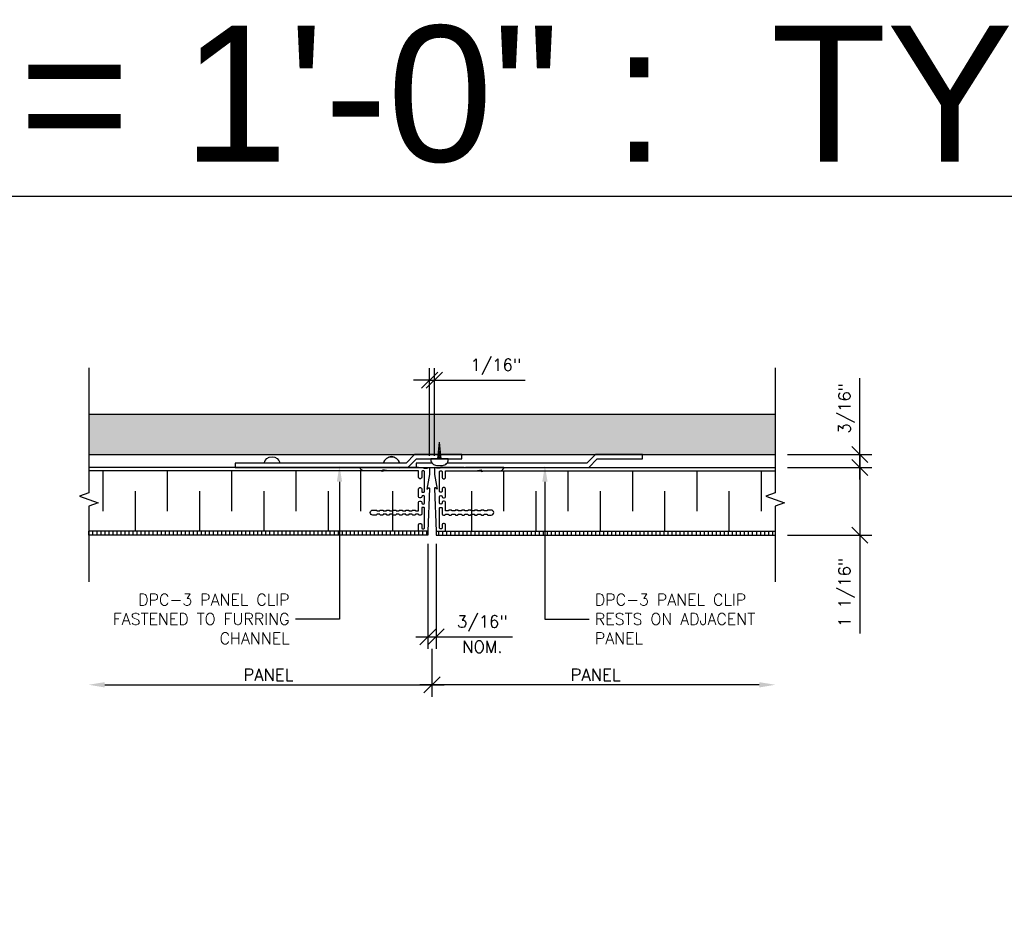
# Model space of a CAD drawing. Header units: inches. Extents: x 31 to 585, y 3457 to 3603.
# Tile 9 of 24: x 240 to 255, y 3516 to 3530. Entities that reach past the tile are written whole.
import ezdxf
from ezdxf import colors
from ezdxf.entities.mleader import LeaderData, LeaderLine
from ezdxf.math import Vec2, Vec3

# ---------------------------------------------------------------- set-up
doc = ezdxf.new("R2010")
doc.units = ezdxf.units.IN
doc.header["$MEASUREMENT"] = 0
for name, color, linetype in [('1-ARCH', 1, 'Continuous'), ('1-DIM', 4, 'Continuous'), ('1-MOUNT', 155, 'Continuous'), ('1-PANEL', 6, 'Continuous'), ('1-TEXT', 2, 'Continuous')]:
    doc.layers.add(name, color=color, linetype=linetype)
doc.styles.add('GEN NOTES', font='ARIALUNI.TTF')
doc.styles.add('TEXT', font='romans.shx')
doc.dimstyles.new('DIM 6-12', dxfattribs={"dimscale": 2, "dimtxt": 0.09375, "dimasz": 0.125, "dimexe": 0.09375, "dimexo": 0.09375, "dimgap": 0.03125, "dimtad": 1, "dimdec": 4, "dimzin": 3, "dimdsep": 46, "dimlunit": 5, "dimtxsty": 'TEXT', "dimblk": 'OBLIQUE', "dimcen": 0.09375, "dimdle": 0.09375, "dimclrd": 256, "dimclre": 4, "dimclrt": 2, "dimadec": 0, "dimazin": 0, "dimtfac": 1, "dimtdec": 4, "dimtmove": 0, "dimatfit": 3, "dimfxl": 0, "dimfrac": 2, "dimtolj": 1, "dimtzin": 0, "dimlwd": -1, "dimlwe": -1, "dimarcsym": 0})
pattern_1 = [(90, (-71.44962, 3274.36217), (-0.0625, 1e-17), [])]

# ---------------------------------------------------------------- blocks, each defined once
blk = doc.blocks.new('_Oblique')
at = {"color": 0, "linetype": 'ByBlock', "lineweight": -2}
blk.add_line((-0.5, -0.5), (0.5, 0.5), dxfattribs=at)
blk = doc.blocks.new('*D19')
at = {"layer": '1-DIM', "color": 4, "transparency": 16777216}
blk.add_line((246.005, 3520.033), (246.005, 3519.287), dxfattribs=at)
at = {"layer": '1-DIM', "transparency": 16777216}
blk.add_line((240.921, 3519.475), (246.193, 3519.475), dxfattribs=at)
blk.add_solid([(240.921, 3519.516), (240.921, 3519.433), (240.671, 3519.475)], dxfattribs=at)
at = {"layer": 'Defpoints', "color": 0, "transparency": 16777216}
for p in [(246.005, 3520.221), (240.671, 3519.475), (246.005, 3519.475)]:
    blk.add_point(p, dxfattribs=at)
at = {"layer": '1-DIM', "transparency": 16777216, "xscale": 0.25, "yscale": 0.25, "zscale": 0.25}
blk.add_blockref('_Oblique', (246.005, 3519.475), dxfattribs=at)
at = {"layer": '1-DIM', "color": 2, "transparency": 16777216, "insert": (243.463, 3519.631), "char_height": 0.1875, "attachment_point": 5, "style": 'TEXT', "bg_fill": 3, "box_fill_scale": 1.25, "bg_fill_color": 256, "bg_fill_true_color": 13158600, "bg_fill_transparency": 0}
blk.add_mtext('\\A1;PANEL', dxfattribs=at)
blk = doc.blocks.new('*D20')
at = {"layer": '1-DIM', "color": 4, "transparency": 16777216}
for p, q in [((245.943, 3521.666), (245.943, 3520.033)), ((246.068, 3521.666), (246.068, 3520.033))]:
    blk.add_line(p, q, dxfattribs=at)
at = {"layer": '1-DIM', "transparency": 16777216}
for p, q in [((245.755, 3520.221), (246.068, 3520.221)), ((246.068, 3520.221), (247.255, 3520.221))]:
    blk.add_line(p, q, dxfattribs=at)
at = {"layer": 'Defpoints', "color": 0, "transparency": 16777216}
for p in [(245.943, 3521.853), (246.068, 3521.853), (246.068, 3520.221)]:
    blk.add_point(p, dxfattribs=at)
at = {"layer": '1-DIM', "transparency": 16777216, "xscale": 0.25, "yscale": 0.25, "zscale": 0.25, "rotation": 180}
blk.add_blockref('_Oblique', (245.943, 3520.221), dxfattribs=at)
at = {"layer": '1-DIM', "transparency": 16777216, "xscale": 0.25, "yscale": 0.25, "zscale": 0.25}
blk.add_blockref('_Oblique', (246.068, 3520.221), dxfattribs=at)
at = {"layer": '1-DIM', "color": 2, "transparency": 16777216, "char_height": 0.1875, "attachment_point": 5, "style": 'TEXT', "bg_fill": 3, "box_fill_scale": 1.25, "bg_fill_color": 256, "bg_fill_true_color": 13158600, "bg_fill_transparency": 0}
for s, insert in [('\\A1;3/16"', (246.787, 3520.426)), ('\\A1;NOM.', (246.787, 3520.064))]:
    blk.add_mtext(s, dxfattribs=dict(at, insert=insert))
blk = doc.blocks.new('*D21')
at = {"layer": '1-DIM', "color": 4, "transparency": 16777216}
blk.add_line((246.005, 3520.033), (246.005, 3519.287), dxfattribs=at)
at = {"layer": '1-DIM', "transparency": 16777216}
blk.add_line((251.089, 3519.475), (245.818, 3519.475), dxfattribs=at)
blk.add_solid([(251.089, 3519.516), (251.089, 3519.433), (251.339, 3519.475)], dxfattribs=at)
at = {"layer": 'Defpoints', "color": 0, "transparency": 16777216}
for p in [(246.005, 3520.221), (246.005, 3519.475), (251.339, 3519.475)]:
    blk.add_point(p, dxfattribs=at)
at = {"layer": '1-DIM', "transparency": 16777216, "xscale": 0.25, "yscale": 0.25, "zscale": 0.25, "rotation": 180}
blk.add_blockref('_Oblique', (246.005, 3519.475), dxfattribs=at)
at = {"layer": '1-DIM', "color": 2, "transparency": 16777216, "insert": (248.547, 3519.631), "char_height": 0.1875, "attachment_point": 5, "style": 'TEXT', "bg_fill": 3, "box_fill_scale": 1.25, "bg_fill_color": 256, "bg_fill_true_color": 13158600, "bg_fill_transparency": 0}
blk.add_mtext('\\A1;PANEL', dxfattribs=at)
blk = doc.blocks.new('*D37')
at = {"layer": '1-DIM', "color": 4, "transparency": 16777216}
for p, q in [((245.969, 3523.031), (245.969, 3524.397)), ((246.042, 3523.031), (246.042, 3524.397))]:
    blk.add_line(p, q, dxfattribs=at)
at = {"layer": '1-DIM', "transparency": 16777216}
for p, q in [((245.969, 3524.21), (245.719, 3524.21)), ((245.969, 3524.21), (246.042, 3524.21)), ((246.042, 3524.21), (247.453, 3524.21))]:
    blk.add_line(p, q, dxfattribs=at)
at = {"layer": 'Defpoints', "color": 0, "transparency": 16777216}
for p in [(246.042, 3524.21), (245.969, 3522.843), (246.042, 3522.843)]:
    blk.add_point(p, dxfattribs=at)
at = {"layer": '1-DIM', "transparency": 16777216, "xscale": 0.25, "yscale": 0.25, "zscale": 0.25}
blk.add_blockref('_Oblique', (245.969, 3524.21), dxfattribs=at)
at = {"layer": '1-DIM', "transparency": 16777216, "xscale": 0.25, "yscale": 0.25, "zscale": 0.25, "rotation": 180}
blk.add_blockref('_Oblique', (246.042, 3524.21), dxfattribs=at)
at = {"layer": '1-DIM', "color": 2, "transparency": 16777216, "insert": (246.997, 3524.415), "char_height": 0.1875, "attachment_point": 5, "style": 'TEXT', "bg_fill": 3, "box_fill_scale": 1.25, "bg_fill_color": 256, "bg_fill_true_color": 13158600, "bg_fill_transparency": 0}
blk.add_mtext('\\A1;1/16"', dxfattribs=at)
blk = doc.blocks.new('SCREW-S')
for p in [(-0.025, 0), (0.025, 0)]:
    blk.add_line(p, (0, -0.241))
blk.add_lwpolyline([(-0.128, 0), (-0.128, 0.011, -0.414214), (-0.043, 0.096), (0.043, 0.096, -0.414214), (0.128, 0.011), (0.128, 0)], format="xyb", close=True)
for points in [[(0.023, -0.016), (-0.024, -0.007)], [(0.021, -0.031), (-0.022, -0.023)], [(0.02, -0.047), (-0.021, -0.039)], [(0.018, -0.062), (-0.019, -0.055)], [(0.017, -0.078), (-0.017, -0.071)], [(0.015, -0.093), (-0.016, -0.087)], [(0.014, -0.109), (-0.014, -0.103)], [(0.012, -0.124), (-0.012, -0.12)], [(0.01, -0.14), (-0.011, -0.136)], [(0.009, -0.155), (-0.009, -0.152)], [(0.007, -0.171), (-0.007, -0.168)], [(0.006, -0.186), (-0.006, -0.184)], [(0.004, -0.202), (-0.004, -0.2)], [(0.002, -0.217), (-0.003, -0.216)], [(0.001, -0.233), (-0.001, -0.233)]]:
    blk.add_lwpolyline(points)
blk = doc.blocks.new('DPC3-LS')
at = {"layer": '1-MOUNT', "linetype": 'Continuous'}
blk.add_lwpolyline([(-0.188, 0), (-0.188, 0.688), (-0.062, 0.812), (-0.062, 3.312), (0, 3.312), (0, 0.787), (-0.125, 0.662), (-0.125, 0)], close=True, dxfattribs=at)
for centre in [(-0.036, 2.774), (-0.036, 1.026)]:
    blk.add_arc(centre, 0.12, 102.6804, 257.3196, dxfattribs=at)
blk = doc.blocks.new('*D64')
at = {"layer": '1-DIM', "transparency": 16777216}
for p, q in [((252.652, 3523.041), (252.652, 3521.798)), ((252.652, 3521.798), (252.652, 3520.271))]:
    blk.add_line(p, q, dxfattribs=at)
at = {"layer": '1-DIM', "color": 4, "transparency": 16777216}
for p, q in [((251.527, 3522.853), (252.839, 3522.853)), ((251.527, 3521.798), (252.839, 3521.798))]:
    blk.add_line(p, q, dxfattribs=at)
at = {"layer": 'Defpoints', "color": 0, "transparency": 16777216}
for p in [(251.339, 3522.853), (251.339, 3521.798), (252.652, 3521.798)]:
    blk.add_point(p, dxfattribs=at)
at = {"layer": '1-DIM', "transparency": 16777216, "xscale": 0.25, "yscale": 0.25, "zscale": 0.25}
for p, rotation in [((252.652, 3522.853), 90), ((252.652, 3521.798), 270)]:
    blk.add_blockref('_Oblique', p, dxfattribs=dict(at, rotation=rotation))
at = {"layer": '1-DIM', "color": 2, "transparency": 16777216, "insert": (252.446, 3520.91), "char_height": 0.1875, "attachment_point": 5, "rotation": 90, "style": 'TEXT', "bg_fill": 3, "box_fill_scale": 1.25, "bg_fill_color": 256, "bg_fill_true_color": 13158600, "bg_fill_transparency": 0}
blk.add_mtext('\\A1;1 1/16"', dxfattribs=at)
blk = doc.blocks.new('*D65')
at = {"layer": '1-DIM', "transparency": 16777216}
for p, q in [((252.652, 3523.053), (252.652, 3524.24)), ((252.652, 3522.666), (252.652, 3523.053))]:
    blk.add_line(p, q, dxfattribs=at)
at = {"layer": '1-DIM', "color": 4, "transparency": 16777216}
for p, q in [((251.527, 3523.053), (252.839, 3523.053)), ((251.527, 3522.853), (252.839, 3522.853))]:
    blk.add_line(p, q, dxfattribs=at)
at = {"layer": 'Defpoints', "color": 0, "transparency": 16777216}
for p in [(251.339, 3523.053), (252.652, 3523.053), (251.339, 3522.853)]:
    blk.add_point(p, dxfattribs=at)
at = {"layer": '1-DIM', "transparency": 16777216, "xscale": 0.25, "yscale": 0.25, "zscale": 0.25}
for p, rotation in [((252.652, 3523.053), 90), ((252.652, 3522.853), 270)]:
    blk.add_blockref('_Oblique', p, dxfattribs=dict(at, rotation=rotation))
at = {"layer": '1-DIM', "color": 2, "transparency": 16777216, "insert": (252.446, 3523.771), "char_height": 0.1875, "attachment_point": 5, "rotation": 90, "style": 'TEXT', "bg_fill": 3, "box_fill_scale": 1.25, "bg_fill_color": 256, "bg_fill_true_color": 13158600, "bg_fill_transparency": 0}
blk.add_mtext('\\A1;3/16"', dxfattribs=at)

msp = doc.modelspace()

# ---------------------------------------------------------------- linework, layer by layer
at = {"layer": '1-DIM'}
for points in [[(240.67141, 3524.39888), (240.67141, 3522.45897), (240.52653, 3522.40623), (240.8163, 3522.30076), (240.67141, 3522.24803), (240.67141, 3521.07688)], [(251.33932, 3524.39888), (251.33932, 3522.45897), (251.19443, 3522.40623), (251.4842, 3522.30076), (251.33932, 3522.24803), (251.33932, 3521.07688)]]:
    msp.add_lwpolyline(points, dxfattribs=at)
at = {"layer": '1-MOUNT'}
msp.add_arc((245.37653, 3522.89187), 0.1276, 12.680383, 167.319617, dxfattribs=at)
at = {"layer": '1-PANEL', "linetype": 'Continuous'}
for p, q in [((245.79706, 3522.8535), (240.67141, 3522.8535)), ((246.21367, 3522.8535), (251.33932, 3522.8535))]:
    msp.add_line(p, q, dxfattribs=at)
at = {"layer": '1-PANEL'}
for p, q in [((245.79706, 3522.79807), (240.67141, 3522.79807)), ((246.21367, 3522.79807), (251.33932, 3522.79807))]:
    msp.add_line(p, q, dxfattribs=at)
at = {"layer": '1-PANEL', "color": 8}
for p, q in [((240.89214, 3522.79807), (240.89214, 3522.17307)), ((241.89214, 3522.79807), (241.89214, 3522.17307)), ((242.89214, 3522.79807), (242.89214, 3522.17307)), ((243.89214, 3522.79807), (243.89214, 3522.17307)), ((244.89214, 3522.79807), (244.89214, 3522.17307)), ((247.11859, 3522.79807), (247.11859, 3522.17307)), ((248.11859, 3522.79807), (248.11859, 3522.17307)), ((249.11859, 3522.79807), (249.11859, 3522.17307)), ((250.11859, 3522.79807), (250.11859, 3522.17307)), ((251.11859, 3522.79807), (251.11859, 3522.17307)), ((241.39214, 3522.48557), (241.39214, 3521.86057)), ((242.39214, 3522.48557), (242.39214, 3521.86057)), ((243.39214, 3522.48557), (243.39214, 3521.86057)), ((244.39214, 3522.48557), (244.39214, 3521.86057)), ((245.39214, 3522.48557), (245.39214, 3521.86057)), ((246.61859, 3522.48557), (246.61859, 3521.86057)), ((247.61859, 3522.48557), (247.61859, 3521.86057)), ((248.61859, 3522.48557), (248.61859, 3521.86057)), ((249.61859, 3522.48557), (249.61859, 3521.86057)), ((250.61859, 3522.48557), (250.61859, 3521.86057))]:
    msp.add_line(p, q, dxfattribs=at)
at = {"layer": 'Defpoints', "color": 3}
msp.add_lwpolyline([(224.52641, 3527.06477), (283.76922, 3527.06477), (283.76922, 3481.06477), (224.52641, 3481.06477)], close=True, dxfattribs=at)

# ---------------------------------------------------------------- texts
at = {"layer": '1-TEXT', "insert": (223.60346, 3528.64552), "char_height": 2.109375, "width": 58.693524, "attachment_point": 4, "style": 'GEN NOTES'}
msp.add_mtext('\\pi1.1839;SCALE: 6" = 1\'-0" :  TYP. DETAILS-D SIZE ', dxfattribs=at)

# ---------------------------------------------------------------- next in the draw order: dimensions: what is measured, and where the dimension line sits
at = {"layer": '1-DIM'}
dim = msp.add_linear_dim(base=(246.00536, 3519.47454), p1=(240.67141, 3519.47454), p2=(246.00536, 3520.22054), angle=180, text='PANEL', dimstyle='DIM 6-12', override={"dimpost": '"', "dimblk2": 'Oblique', "dimsah": 1}, dxfattribs=at)
dim.commit()
dim.dimension.update_dxf_attribs({"geometry": '*D19', "text_midpoint": (243.46339, 3519.63079)})

# ---------------------------------------------------------------- next in the draw order: dimensions: what is measured, and where the dimension line sits
dim = msp.add_linear_dim(base=(246.06786, 3520.22054), p1=(245.94286, 3521.8535), p2=(246.06786, 3521.8535), text='3/16"\\XNOM.', dimstyle='DIM 6-12', override={"dimpost": '"'}, dxfattribs=at)
dim.commit()
dim.dimension.update_dxf_attribs({"geometry": '*D20', "text_midpoint": (246.78661, 3520.22054)})

# ---------------------------------------------------------------- next in the draw order: leaders
at = {"layer": '1-TEXT'}
ml = msp.add_multileader_mtext('Standard', dxfattribs=at)
ml.set_content('DPC-3 PANEL CLIP FASTENED TO FURRING CHANNEL', color=256, style='TEXT')
ml.set_leader_properties(color=4, linetype='ByLayer', lineweight=-1)
ml.build(insert=Vec2(0, 0))
ml.multileader.update_dxf_attribs({"text_left_attachment_type": 2, "text_right_attachment_type": 2, "dogleg_length": 0.36, "arrow_head_size": 0.25})
ctx = ml.context
ctx.base_point, ctx.char_height, ctx.arrow_head_size, ctx.landing_gap_size, ctx.plane_origin = Vec3(240.62523, 3520.4961), 0.18, 0.25, 0.09, Vec3(243.99834, 3519.71514)
ctx.left_attachment, ctx.right_attachment, ctx.text_align_type = 2, 2, 2
notes = []
notes.append((ctx, [(0, (1, 1, 0), (244.56781, 3520.4961), (-1, 0), 0.68544, [(0, [(244.56781, 3522.88008)], 0, [])])]))
ctx.mtext.insert, ctx.mtext.width, ctx.mtext.defined_height, ctx.mtext.alignment, ctx.mtext.flow_direction = Vec3(243.79238, 3520.8861), 3.6190957, 0.62826, 3, 5
for ctx, leaders in notes:
    for number, flags, end, landing, length, lines in leaders:
        leader = LeaderData()
        leader.index, (leader.has_last_leader_line, leader.has_dogleg_vector, leader.attachment_direction) = number, flags
        leader.last_leader_point, leader.dogleg_vector, leader.dogleg_length = Vec3(end), Vec3(landing), length
        for number, points, colour, breaks in lines:
            line = LeaderLine()
            line.index, line.vertices, line.color, line.breaks = number, Vec3.list(points), colors.encode_raw_color(colour), breaks
            leader.lines.append(line)
        ctx.leaders.append(leader)

# ---------------------------------------------------------------- next in the draw order: hatches: boundary and pattern name
at = {"layer": '1-PANEL'}
h = msp.add_hatch(dxfattribs=at)
h.set_pattern_fill('ANSI31', color=8, scale=0.5, angle=45, style=0)
h.set_pattern_definition(pattern_1)
h.paths.add_polyline_path([(240.67141, 3521.86057), (245.94286, 3521.86057), (245.94286, 3521.79807), (240.67141, 3521.79807)])
h = msp.add_hatch(dxfattribs=at)
h.set_pattern_fill('ANSI31', color=8, scale=0.5, angle=45, style=0)
h.set_pattern_definition(pattern_1)
h.paths.add_polyline_path([(251.33932, 3521.86057), (246.06786, 3521.86057), (246.06786, 3521.79807), (251.33932, 3521.79807)])

# ---------------------------------------------------------------- next in the draw order: linework, layer by layer
for p, q in [((245.94286, 3521.86057), (240.67141, 3521.86057)), ((245.94286, 3521.86057), (245.94286, 3521.79807)), ((246.06786, 3521.86057), (251.33932, 3521.86057)), ((246.06786, 3521.86057), (246.06786, 3521.79807)), ((245.94286, 3521.79807), (240.67141, 3521.79807)), ((246.06786, 3521.79807), (251.33932, 3521.79807))]:
    msp.add_line(p, q, dxfattribs=at)
at = {"layer": '1-PANEL', "color": 7}
for points in [[(245.96862, 3522.84348), (245.96862, 3522.76355, -0.04254503), (245.96691, 3522.74356), (245.92738, 3522.51337), (245.95142, 3522.53354, -0.64926792), (245.96784, 3522.52554), (245.94286, 3521.86437, -0.40414051), (245.93893, 3521.86057), (245.801, 3521.86057, -0.41421356), (245.79706, 3521.86451), (245.79706, 3521.96214, -0.41421356), (245.81675, 3521.98183), (245.82738, 3521.98183, -0.41421356), (245.84706, 3521.96214), (245.84706, 3521.91033, 0.41421356), (245.85706, 3521.90033), (245.87762, 3521.90033, 0.41421356), (245.88762, 3521.91033), (245.88762, 3522.22183, 0.41421356), (245.87762, 3522.23183), (245.85706, 3522.23183, 0.41421356), (245.84706, 3522.22183), (245.84706, 3522.13025, -0.41421356), (245.82738, 3522.11057), (245.80691, 3522.11057, -0.41421356), (245.79706, 3522.12041), (245.79706, 3522.12557), (245.74706, 3522.12557), (245.74706, 3522.12041, -0.41421356), (245.73722, 3522.11057), (245.70691, 3522.11057, -0.41421356), (245.69706, 3522.12041), (245.69706, 3522.12557), (245.64706, 3522.12557), (245.64706, 3522.12041, -0.41421356), (245.63722, 3522.11057), (245.60691, 3522.11057, -0.41421356), (245.59706, 3522.12041), (245.59706, 3522.12557), (245.54706, 3522.12557), (245.54706, 3522.12041, -0.41421356), (245.53722, 3522.11057), (245.50691, 3522.11057, -0.41421356), (245.49706, 3522.12041), (245.49706, 3522.12557), (245.44706, 3522.12557), (245.44706, 3522.12041, -0.41421356), (245.43722, 3522.11057), (245.40691, 3522.11057, -0.41421356), (245.39706, 3522.12041), (245.39706, 3522.12557), (245.34706, 3522.12557), (245.34706, 3522.12041, -0.41421356), (245.33722, 3522.11057), (245.30691, 3522.11057, -0.41421356), (245.29706, 3522.12041), (245.29706, 3522.12557), (245.24706, 3522.12557), (245.24706, 3522.12041, -0.41421356), (245.23722, 3522.11057), (245.20691, 3522.11057, -0.41421356), (245.19706, 3522.12041), (245.19706, 3522.12557), (245.14706, 3522.12557), (245.14706, 3522.12041, -0.41421356), (245.13722, 3522.11057), (245.08706, 3522.11057, -1), (245.08706, 3522.19057), (245.09706, 3522.19057), (245.13722, 3522.19057, -0.41421356), (245.14706, 3522.18073), (245.14706, 3522.17557), (245.19706, 3522.17557), (245.19706, 3522.18073, -0.41421356), (245.20691, 3522.19057), (245.23722, 3522.19057, -0.41421356), (245.24706, 3522.18073), (245.24706, 3522.17557), (245.29706, 3522.17557), (245.29706, 3522.18073, -0.41421356), (245.30691, 3522.19057), (245.33722, 3522.19057, -0.41421356), (245.34706, 3522.18073), (245.34706, 3522.17557), (245.39706, 3522.17557), (245.39706, 3522.18073, -0.41421356), (245.40691, 3522.19057), (245.43722, 3522.19057, -0.41421356), (245.44706, 3522.18073), (245.44706, 3522.17557), (245.49706, 3522.17557), (245.49706, 3522.18073, -0.41421356), (245.50691, 3522.19057), (245.53722, 3522.19057, -0.41421356), (245.54706, 3522.18073), (245.54706, 3522.17557), (245.59706, 3522.17557), (245.59706, 3522.18073, -0.41421356), (245.60691, 3522.19057), (245.63722, 3522.19057, -0.41421356), (245.64706, 3522.18073), (245.64706, 3522.17557), (245.69706, 3522.17557), (245.69706, 3522.18073, -0.41421356), (245.70691, 3522.19057), (245.73722, 3522.19057, -0.41421356), (245.74706, 3522.18073), (245.74706, 3522.17557), (245.79706, 3522.17557), (245.79706, 3522.31077, -0.41421356), (245.81675, 3522.33045), (245.82738, 3522.33045, -0.41421356), (245.84706, 3522.31077), (245.84706, 3522.30151, 0.41421356), (245.86675, 3522.28183), (245.86793, 3522.28183, 0.41421356), (245.88762, 3522.30151), (245.88762, 3522.39718, 0.41421356), (245.86793, 3522.41687), (245.86675, 3522.41687, 0.41421356), (245.84706, 3522.39718), (245.84706, 3522.39718, -0.41421356), (245.82738, 3522.3775), (245.81675, 3522.3775, -0.41421356), (245.79706, 3522.39718), (245.79706, 3522.51844, -0.41421356), (245.81675, 3522.53813), (245.82738, 3522.53813, -0.41421356), (245.84706, 3522.51844), (245.84706, 3522.47687, 0.41421356), (245.85706, 3522.46687), (245.87762, 3522.46687, 0.41421356), (245.88762, 3522.47687), (245.88762, 3522.78837, 0.41421356), (245.87762, 3522.79837), (245.85706, 3522.79837, 0.41421356), (245.84706, 3522.78837), (245.84706, 3522.69679, -0.41421356), (245.82738, 3522.67711), (245.81675, 3522.67711, -0.41421356), (245.79706, 3522.69679), (245.79706, 3522.79837), (245.32384, 3522.79837), (245.239, 3522.81333), (245.239, 3522.78852), (245.18318, 3522.79837), (244.95551, 3522.79837, -0.26047061), (244.89023, 3522.83887, -0.57143672), (244.89884, 3522.85348), (245.48633, 3522.85348), (245.49617, 3522.84364), (245.50602, 3522.85348), (245.85714, 3522.85348, -0.29774875), (245.88003, 3522.83852), (245.93002, 3522.83852), (245.95362, 3522.85214, -0.57735027)], [(246.04211, 3522.84348), (246.04211, 3522.76355, 0.04254503), (246.04382, 3522.74356), (246.08335, 3522.51337), (246.05931, 3522.53354, 0.64926792), (246.04289, 3522.52554), (246.06786, 3521.86437, 0.40414051), (246.0718, 3521.86057), (246.20973, 3521.86057, 0.41421356), (246.21367, 3521.86451), (246.21367, 3521.96214, 0.41421356), (246.19398, 3521.98183), (246.18335, 3521.98183, 0.41421356), (246.16367, 3521.96214), (246.16367, 3521.91033, -0.41421356), (246.15367, 3521.90033), (246.13311, 3521.90033, -0.41421356), (246.12311, 3521.91033), (246.12311, 3522.22183, -0.41421356), (246.13311, 3522.23183), (246.15367, 3522.23183, -0.41421356), (246.16367, 3522.22183), (246.16367, 3522.13025, 0.41421356), (246.18335, 3522.11057), (246.20382, 3522.11057, 0.41421356), (246.21367, 3522.12041), (246.21367, 3522.12557), (246.26367, 3522.12557), (246.26367, 3522.12041, 0.41421356), (246.27351, 3522.11057), (246.30382, 3522.11057, 0.41421356), (246.31367, 3522.12041), (246.31367, 3522.12557), (246.36367, 3522.12557), (246.36367, 3522.12041, 0.41421356), (246.37351, 3522.11057), (246.40382, 3522.11057, 0.41421356), (246.41367, 3522.12041), (246.41367, 3522.12557), (246.46367, 3522.12557), (246.46367, 3522.12041, 0.41421356), (246.47351, 3522.11057), (246.50382, 3522.11057, 0.41421356), (246.51367, 3522.12041), (246.51367, 3522.12557), (246.56367, 3522.12557), (246.56367, 3522.12041, 0.41421356), (246.57351, 3522.11057), (246.60382, 3522.11057, 0.41421356), (246.61367, 3522.12041), (246.61367, 3522.12557), (246.66367, 3522.12557), (246.66367, 3522.12041, 0.41421356), (246.67351, 3522.11057), (246.70382, 3522.11057, 0.41421356), (246.71367, 3522.12041), (246.71367, 3522.12557), (246.76367, 3522.12557), (246.76367, 3522.12041, 0.41421356), (246.77351, 3522.11057), (246.80382, 3522.11057, 0.41421356), (246.81367, 3522.12041), (246.81367, 3522.12557), (246.86367, 3522.12557), (246.86367, 3522.12041, 0.41421356), (246.87351, 3522.11057), (246.92367, 3522.11057, 1), (246.92367, 3522.19057), (246.91367, 3522.19057), (246.87351, 3522.19057, 0.41421356), (246.86367, 3522.18073), (246.86367, 3522.17557), (246.81367, 3522.17557), (246.81367, 3522.18073, 0.41421356), (246.80382, 3522.19057), (246.77351, 3522.19057, 0.41421356), (246.76367, 3522.18073), (246.76367, 3522.17557), (246.71367, 3522.17557), (246.71367, 3522.18073, 0.41421356), (246.70382, 3522.19057), (246.67351, 3522.19057, 0.41421356), (246.66367, 3522.18073), (246.66367, 3522.17557), (246.61367, 3522.17557), (246.61367, 3522.18073, 0.41421356), (246.60382, 3522.19057), (246.57351, 3522.19057, 0.41421356), (246.56367, 3522.18073), (246.56367, 3522.17557), (246.51367, 3522.17557), (246.51367, 3522.18073, 0.41421356), (246.50382, 3522.19057), (246.47351, 3522.19057, 0.41421356), (246.46367, 3522.18073), (246.46367, 3522.17557), (246.41367, 3522.17557), (246.41367, 3522.18073, 0.41421356), (246.40382, 3522.19057), (246.37351, 3522.19057, 0.41421356), (246.36367, 3522.18073), (246.36367, 3522.17557), (246.31367, 3522.17557), (246.31367, 3522.18073, 0.41421356), (246.30382, 3522.19057), (246.27351, 3522.19057, 0.41421356), (246.26367, 3522.18073), (246.26367, 3522.17557), (246.21367, 3522.17557), (246.21367, 3522.31077, 0.41421356), (246.19398, 3522.33045), (246.18335, 3522.33045, 0.41421356), (246.16367, 3522.31077), (246.16367, 3522.30151, -0.41421356), (246.14398, 3522.28183), (246.1428, 3522.28183, -0.41421356), (246.12311, 3522.30151), (246.12311, 3522.39718, -0.41421356), (246.1428, 3522.41687), (246.14398, 3522.41687, -0.41421356), (246.16367, 3522.39718), (246.16367, 3522.39718, 0.41421356), (246.18335, 3522.3775), (246.19398, 3522.3775, 0.41421356), (246.21367, 3522.39718), (246.21367, 3522.51844, 0.41421356), (246.19398, 3522.53813), (246.18335, 3522.53813, 0.41421356), (246.16367, 3522.51844), (246.16367, 3522.47687, -0.41421356), (246.15367, 3522.46687), (246.13311, 3522.46687, -0.41421356), (246.12311, 3522.47687), (246.12311, 3522.78837, -0.41421356), (246.13311, 3522.79837), (246.15367, 3522.79837, -0.41421356), (246.16367, 3522.78837), (246.16367, 3522.69679, 0.41421356), (246.18335, 3522.67711), (246.19398, 3522.67711, 0.41421356), (246.21367, 3522.69679), (246.21367, 3522.79837), (246.68689, 3522.79837), (246.77173, 3522.81333), (246.77173, 3522.78852), (246.82755, 3522.79837), (247.05522, 3522.79837, 0.26047061), (247.1205, 3522.83887, 0.57143672), (247.11189, 3522.85348), (246.5244, 3522.85348), (246.51456, 3522.84364), (246.50471, 3522.85348), (246.15359, 3522.85348, 0.29774875), (246.1307, 3522.83852), (246.08071, 3522.83852), (246.05711, 3522.85214, 0.57735027)]]:
    msp.add_lwpolyline(points, format="xyb", close=True, dxfattribs=at)

# ---------------------------------------------------------------- next in the draw order: dimensions: what is measured, and where the dimension line sits
at = {"layer": '1-DIM'}
dim = msp.add_linear_dim(base=(246.00536, 3519.47454), p1=(251.33932, 3519.47454), p2=(246.00536, 3520.22054), text='PANEL', dimstyle='DIM 6-12', override={"dimpost": '"', "dimblk2": 'Oblique', "dimsah": 1}, dxfattribs=at)
dim.commit()
dim.dimension.update_dxf_attribs({"geometry": '*D21', "text_midpoint": (248.54734, 3519.63079)})

# ---------------------------------------------------------------- next in the draw order: dimensions: what is measured, and where the dimension line sits
dim = msp.add_linear_dim(base=(246.04211, 3524.20975), p1=(245.96862, 3522.84348), p2=(246.04211, 3522.84348), dimstyle='DIM 6-12', override={"dimpost": '"'}, dxfattribs=at)
dim.commit()
dim.dimension.update_dxf_attribs({"geometry": '*D37', "text_midpoint": (246.99747, 3524.4151)})

# ---------------------------------------------------------------- next in the draw order: leaders
at = {"layer": '1-TEXT'}
ml = msp.add_multileader_mtext('Standard', dxfattribs=at)
ml.set_content('DPC-3 PANEL CLIP RESTS ON ADJACENT PANEL', color=256, style='TEXT')
ml.set_leader_properties(color=4, linetype='ByLayer', lineweight=-1)
ml.build(insert=Vec2(0, 0))
ml.multileader.update_dxf_attribs({"text_left_attachment_type": 2, "text_right_attachment_type": 2, "dogleg_length": 0.36, "arrow_head_size": 0.25})
ctx = ml.context
ctx.base_point, ctx.char_height, ctx.arrow_head_size, ctx.landing_gap_size, ctx.plane_origin = Vec3(248.44541, 3520.4961), 0.18, 0.25, 0.09, Vec3(248.32944, 3519.71514)
ctx.left_attachment, ctx.right_attachment = 2, 2
notes = []
notes.append((ctx, [(0, (1, 1, 0), (247.75997, 3520.4961), (1, 0), 0.68544, [(0, [(247.75997, 3522.88008)], 0, [])])]))
ctx.mtext.insert, ctx.mtext.width, ctx.mtext.defined_height, ctx.mtext.flow_direction = Vec3(248.53541, 3520.8861), 2.8606163, 0.62826, 5
for ctx, leaders in notes:
    for number, flags, end, landing, length, lines in leaders:
        leader = LeaderData()
        leader.index, (leader.has_last_leader_line, leader.has_dogleg_vector, leader.attachment_direction) = number, flags
        leader.last_leader_point, leader.dogleg_vector, leader.dogleg_length = Vec3(end), Vec3(landing), length
        for number, points, colour, breaks in lines:
            line = LeaderLine()
            line.index, line.vertices, line.color, line.breaks = number, Vec3.list(points), colors.encode_raw_color(colour), breaks
            leader.lines.append(line)
        ctx.leaders.append(leader)

# ---------------------------------------------------------------- next in the draw order: hatches: boundary and pattern name
at = {"layer": '1-ARCH'}
h = msp.add_hatch(dxfattribs=at)
h.set_pattern_fill('AR-SAND', color=8, scale=0.08, style=0)
h.set_pattern_definition([(37.5, (15.01005, 6.08453), (-0.0050394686, 0.1541459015), [0, -0.1216, 0, -0.136, 0, -0.13]), (7.5, (15.01005, 6.08453), (0.141582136, 0.225771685), [0, -0.0656, 0, -0.1096, 0, -0.042]), (327.5, (14.91165, 6.08453), (0.249131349, 0.0004527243), [0, -0.04, 0, -0.144, 0, -0.188]), (317.5, (14.91165, 6.08453), (0.240490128, 0.070214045), [0, -0.02, 0, -0.0944, 0, -0.108])])
h.paths.add_polyline_path([(251.33932, 3523.05268), (251.33932, 3523.67768), (240.67141, 3523.67768), (240.67141, 3523.05268)])

# ---------------------------------------------------------------- next in the draw order: linework, layer by layer
for p, q in [((240.67141, 3523.67768), (251.33932, 3523.67768)), ((240.67141, 3523.05268), (251.33932, 3523.05268))]:
    msp.add_line(p, q, dxfattribs=at)
at = {"layer": '1-MOUNT'}
msp.add_lwpolyline([(246.00563, 3522.91988), (245.75758, 3522.91988), (245.75758, 3522.85348), (248.44089, 3522.85348), (248.57368, 3522.98627), (249.27653, 3522.98627), (249.27653, 3523.05267), (248.54618, 3523.05267), (248.41339, 3522.91988), (246.24063, 3522.91988)], dxfattribs=at)

# ---------------------------------------------------------------- next in the draw order: block references
at = {"layer": '1-MOUNT', "zscale": 1.0623229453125}
for name, p, xscale, yscale, rotation in [('SCREW-S', (246.12313, 3522.98627), -1.06232294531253, 1.062322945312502, 180), ('DPC3-LS', (246.46664, 3522.85348), -1.062322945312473, 1.062322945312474, 90.00000000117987)]:
    msp.add_blockref(name, p, dxfattribs=dict(at, xscale=xscale, yscale=yscale, rotation=rotation))

# ---------------------------------------------------------------- next in the draw order: dimensions: what is measured, and where the dimension line sits
at = {"layer": '1-DIM'}
dim = msp.add_linear_dim(base=(252.6516, 3521.79807), p1=(251.33932, 3522.8535), p2=(251.33932, 3521.79807), angle=270, dimstyle='DIM 6-12', override={"dimpost": '"'}, dxfattribs=at)
dim.commit()
dim.dimension.update_dxf_attribs({"geometry": '*D64', "text_midpoint": (252.44624, 3520.90968)})

# ---------------------------------------------------------------- next in the draw order: dimensions: what is measured, and where the dimension line sits
dim = msp.add_linear_dim(base=(252.6516, 3523.05268), p1=(251.33932, 3522.8535), p2=(251.33932, 3523.05268), angle=90, dimstyle='DIM 6-12', override={"dimpost": '"'}, dxfattribs=at)
dim.commit()
dim.dimension.update_dxf_attribs({"geometry": '*D65', "text_midpoint": (252.44624, 3523.77143)})

doc.saveas('drawing.dxf')
